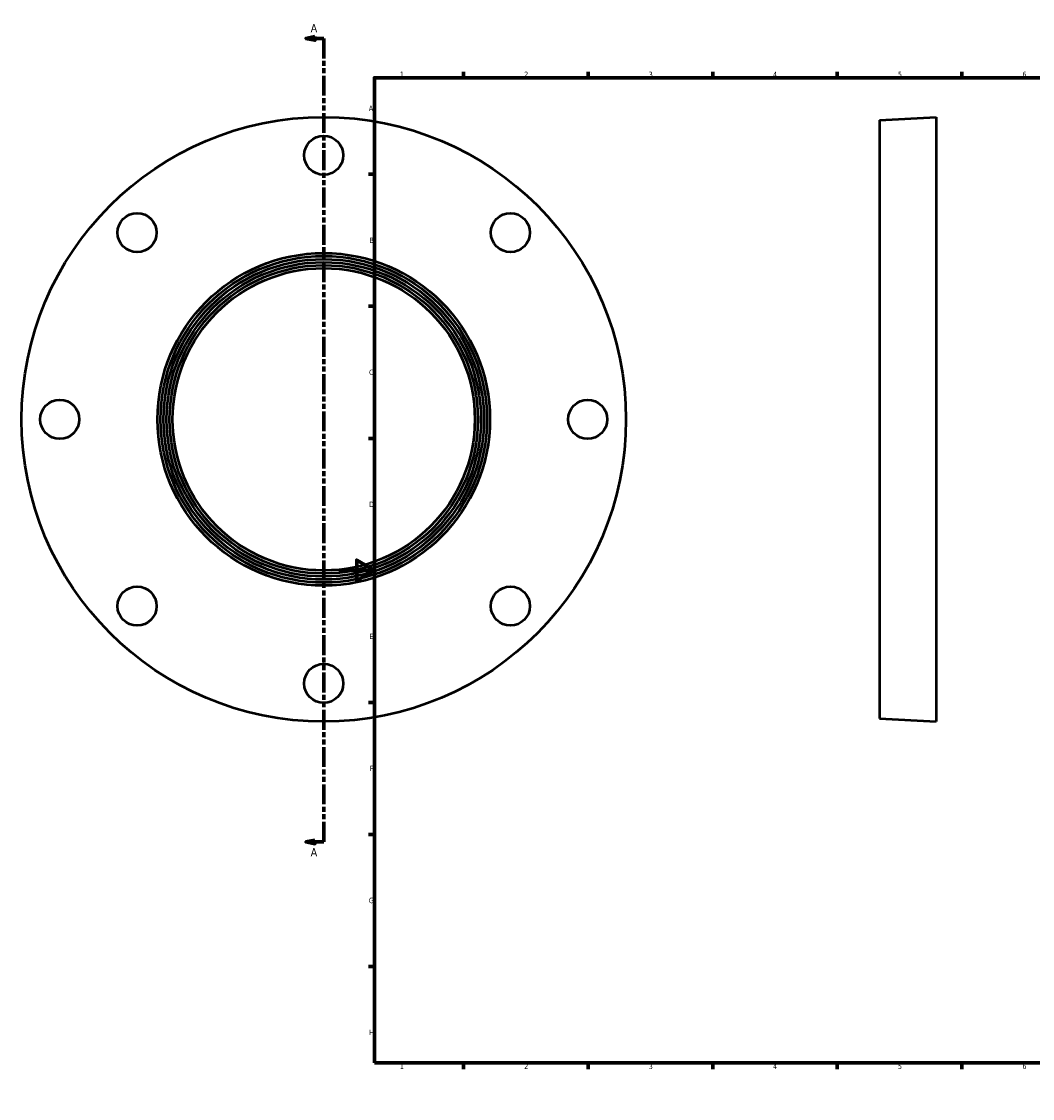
# Model space of a CAD drawing. Header units: millimetres. Extents: x -179 to 959, y 0 to 963.
# Tile 1 of 4: x -179 to 390, y 0 to 606. Entities that reach past the tile are written whole.
import ezdxf

# ---------------------------------------------------------------- set-up
doc = ezdxf.new("R2010")
doc.units = ezdxf.units.MM
doc.linetypes.add('DOUBLE_DASH_CHAIN', pattern=[1.2403, 0.6614, -0.0827, 0.1654, -0.0827, 0.1654, -0.0827])
for name, color, linetype, lineweight in [('Border (ANSI)', 7, 'Continuous', 70), ('Section Line (ANSI)', 7, 'DOUBLE_DASH_CHAIN', 70), ('Visible (ANSI)', 7, 'Continuous', 50)]:
    doc.layers.add(name, color=color, linetype=linetype, lineweight=lineweight)
doc.styles.add('Label Text (ANSI)', font='tahoma.ttf')
doc.styles.add('Note Text (ANSI)', font='tahoma.ttf')

# ---------------------------------------------------------------- blocks, each defined once
blk = doc.blocks.new('Borders Default Border')
at = {"layer": 'Border (ANSI)'}
for p, q in [((70.08, 574), (70.08, 577.45)), ((140.17, 574), (140.17, 577.45)), ((210.25, 574), (210.25, 577.45)), ((280.33, 574), (280.33, 577.45)), ((350.42, 574), (350.42, 577.45)), ((490.58, 574), (490.58, 577.45)), ((560.67, 574), (560.67, 577.45)), ((630.75, 574), (630.75, 577.45)), ((700.83, 574), (700.83, 577.45)), ((770.92, 574), (770.92, 577.45)), ((20, 519.75), (16.55, 519.75)), ((821, 519.75), (824.45, 519.75)), ((20, 445.5), (16.55, 445.5)), ((821, 445.5), (824.45, 445.5)), ((20, 371.25), (16.55, 371.25)), ((821, 371.25), (824.45, 371.25)), ((20, 222.75), (16.55, 222.75)), ((821, 222.75), (824.45, 222.75)), ((20, 148.5), (16.55, 148.5)), ((821, 148.5), (824.45, 148.5)), ((20, 74.25), (16.55, 74.25)), ((821, 74.25), (824.45, 74.25)), ((70.08, 20), (70.08, 16.55)), ((140.17, 20), (140.17, 16.55)), ((210.25, 20), (210.25, 16.55)), ((280.33, 20), (280.33, 16.55)), ((350.42, 20), (350.42, 16.55)), ((490.58, 20), (490.58, 16.55)), ((560.67, 20), (560.67, 16.55)), ((630.75, 20), (630.75, 16.55)), ((700.83, 20), (700.83, 16.55)), ((770.92, 20), (770.92, 16.55))]:
    blk.add_line(p, q, dxfattribs=at)
at = {"layer": 'Border (ANSI)', "flags": 128}
for points in [[(420.5, 594), (420.5, 574), (414.73, 584), (426.27, 584), (420.5, 574)], [(20, 20), (20, 574), (821, 574), (821, 20), (20, 20)], [(0, 297), (20, 297), (10, 302.77), (10, 291.23), (20, 297)], [(841, 297), (821, 297), (831, 302.77), (831, 291.23), (821, 297)], [(420.5, 0), (420.5, 20), (414.73, 10), (426.27, 10), (420.5, 20)]]:
    blk.add_lwpolyline(points, dxfattribs=at)
at = {"layer": 'Border (ANSI)', "attachment_point": 7, "style": 'Note Text (ANSI)'}
for s, insert, char_height in [('1', (34.35, 574.4), 3.05), ('2', (104.2, 574.4), 3.05), ('3', (174.26, 574.34), 3.05), ('4', (244.23, 574.4), 3.05), ('5', (314.48, 574.34), 3.05), ('6', (384.49, 574.34), 3.05), ('7', (454.6, 574.4), 3.05), ('8', (524.63, 574.33), 3.05), ('9', (594.7, 574.34), 3.05), ('10', (663.96, 574.34), 3.048), ('11', (734.04, 574.4), 3.048), ('12', (804.13, 574.4), 3.048), ('A', (16.78, 555.35), 3.05), ('A', (821.63, 555.35), 3.05), ('B', (17.15, 481.1), 3.05), ('B', (821.99, 481.1), 3.05), ('C', (16.95, 406.8), 3.05), ('C', (821.8, 406.8), 3.05), ('D', (16.96, 332.6), 3.05), ('D', (821.81, 332.6), 3.05), ('E', (17.21, 258.35), 3.05), ('E', (822.05, 258.35), 3.05), ('F', (17.29, 184.1), 3.05), ('F', (822.14, 184.1), 3.05), ('G', (16.81, 109.79), 3.05), ('G', (821.66, 109.79), 3.05), ('H', (16.97, 35.6), 3.05), ('H', (821.81, 35.6), 3.05), ('1', (34.35, 16.55), 3.05), ('2', (104.2, 16.55), 3.05), ('3', (174.26, 16.49), 3.05), ('4', (244.23, 16.55), 3.05), ('5', (314.48, 16.49), 3.05), ('6', (384.49, 16.49), 3.05), ('7', (454.6, 16.55), 3.05), ('8', (524.63, 16.48), 3.05), ('9', (594.7, 16.49), 3.05), ('10', (663.96, 16.49), 3.048), ('11', (734.04, 16.55), 3.048), ('12', (804.13, 16.55), 3.048)]:
    blk.add_mtext(s, dxfattribs=dict(at, insert=insert, char_height=char_height))
blk = doc.blocks.new('2dTransSection0')
at = {"layer": 'Section Line (ANSI)', "linetype": 'Continuous'}
for p, q in [((-13.54, 597.15), (-18.54, 596.15)), ((-13.54, 596.15), (-18.54, 596.15)), ((-18.54, 596.15), (-13.54, 595.15)), ((-13.54, 595.15), (-13.54, 597.15)), ((-8.54, 596.15), (-13.54, 596.15)), ((-8.54, 596.15), (-8.54, 584.78)), ((-8.54, 155.66), (-8.54, 144.28)), ((-13.54, 145.28), (-18.54, 144.28)), ((-13.54, 144.28), (-18.54, 144.28)), ((-18.54, 144.28), (-13.54, 143.28)), ((-13.54, 143.28), (-13.54, 145.28)), ((-8.54, 144.28), (-13.54, 144.28))]:
    blk.add_line(p, q, dxfattribs=at)
at = {"layer": 'Section Line (ANSI)', "linetype": 'DOUBLE_DASH_CHAIN', "ltscale": 16.911991}
blk.add_line((-8.54, 596.15), (-8.54, 144.28), dxfattribs=at)
at = {"layer": 'Section Line (ANSI)', "linetype": 'Continuous', "flags": 128}
for points in [[(-13.54, 597.15), (-18.54, 596.15), (-13.54, 595.15), (-13.54, 597.15)], [(-13.54, 145.28), (-18.54, 144.28), (-13.54, 143.28), (-13.54, 145.28)]]:
    blk.add_lwpolyline(points, dxfattribs=at)
at = {"layer": 'Section Line (ANSI)'}
for points in [[(-13.54, 597.15), (-18.54, 596.15), (-13.54, 595.15), (-13.54, 597.15)], [(-13.54, 145.28), (-18.54, 144.28), (-13.54, 143.28), (-13.54, 145.28)]]:
    blk.add_solid(points, dxfattribs=at)
at = {"layer": 'Section Line (ANSI)', "char_height": 4.57, "attachment_point": 7, "style": 'Label Text (ANSI)'}
for insert in [(-15.9, 599.65), (-15.9, 136.21)]:
    blk.add_mtext('A', dxfattribs=dict(at, insert=insert))

msp = doc.modelspace()

# ---------------------------------------------------------------- linework, layer by layer
at = {"layer": 'Visible (ANSI)'}
for p, q in [((304.0312, 550.2274), (336.0312, 551.9274)), ((336.0312, 551.9274), (336.0312, 211.9274)), ((304.0312, 550.2274), (304.0312, 213.6274)), ((304.0312, 213.6274), (336.0312, 211.9274))]:
    msp.add_line(p, q, dxfattribs=at)
for centre, radius in [((-8.5415, 381.9274), 170), ((-8.5415, 530.4274), 11), ((-113.5468, 486.9327), 11), ((96.4639, 486.9327), 11), ((-8.5415, 381.9274), 93.5), ((-8.5415, 381.9274), 91.8), ((-8.5415, 381.9274), 90.1), ((-8.5415, 381.9274), 88.4), ((-8.5415, 381.9274), 86.7), ((-8.5415, 381.9274), 85), ((-157.0415, 381.9274), 11), ((139.9585, 381.9274), 11), ((-113.5468, 276.922), 11), ((96.4639, 276.922), 11), ((-8.5415, 233.4274), 11)]:
    msp.add_circle(centre, radius, dxfattribs=at)

# ---------------------------------------------------------------- block references
msp.add_blockref('Borders Default Border', (0, 0))
at = {"layer": 'Section Line (ANSI)'}
msp.add_blockref('2dTransSection0', (0, 0), dxfattribs=at)

doc.saveas('drawing.dxf')
